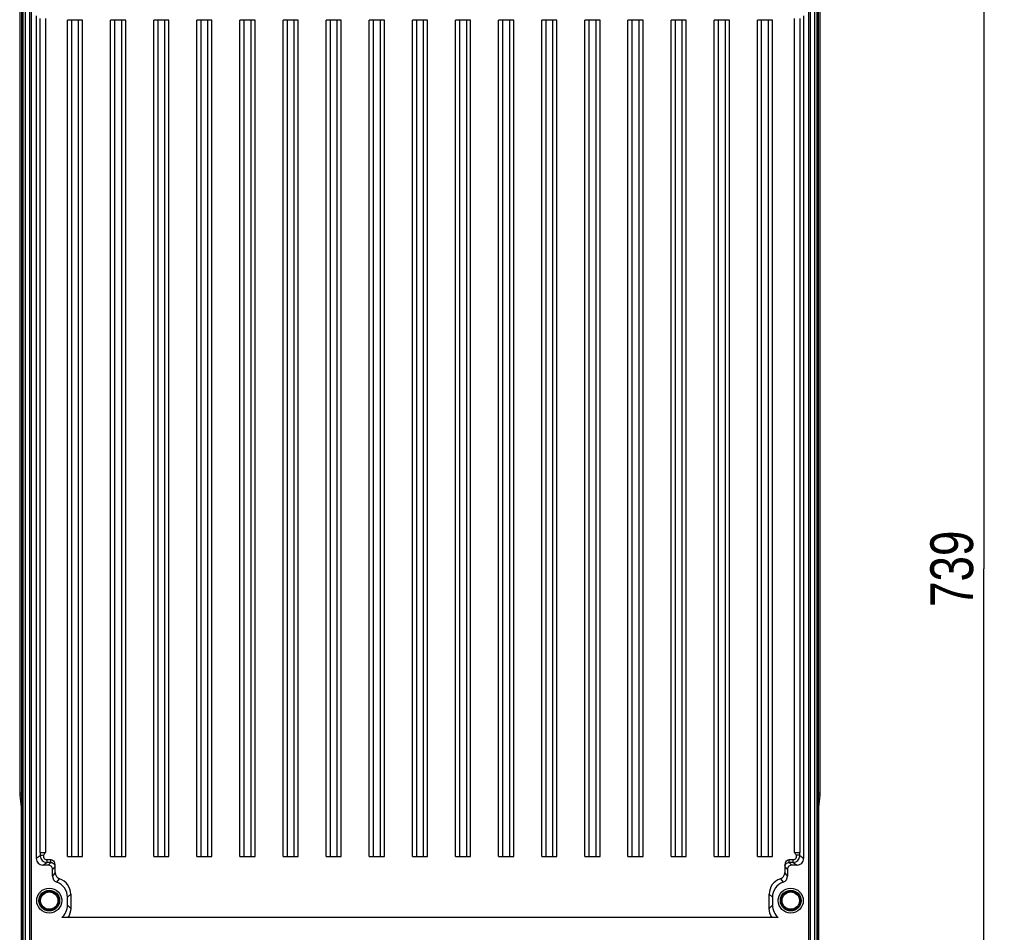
# Model space of a CAD drawing. Header units: inches. Extents: x 0 to 166, y 0 to 117.
# Tile 70 of 80: x 114 to 132, y 50 to 67. Entities that reach past the tile are written whole.
import ezdxf

# ---------------------------------------------------------------- set-up
doc = ezdxf.new("R2010")
doc.units = ezdxf.units.IN
doc.header["$LTSCALE"] = 9.105315
doc.header["$MEASUREMENT"] = 0
doc.layers.get('0').update_dxf_attribs({"linetype": 'CONTINUOUS'})
doc.styles.get("Standard").update_dxf_attribs({"font": 'txt', "width": 0.8})
doc.dimstyles.new('DIMSTYLE_1', dxfattribs={"dimtxt": 0.78125, "dimasz": 0.7, "dimexe": 0.18, "dimexo": 0.0625, "dimgap": 0.09, "dimtad": 1, "dimdec": 0, "dimzin": 4, "dimdsep": 46, "dimtxsty": 'STANDARD', "dimblk": '_FILLED', "dimblk1": '_FILLED', "dimblk2": '_FILLED', "dimcen": 0.09, "dimadec": 0, "dimazin": 0, "dimtfac": 1, "dimtdec": 0, "dimtofl": 0, "dimtmove": 0, "dimatfit": 3, "dimldrblk": '_FILLED', "dimfxl": 1, "dimtolj": 1, "dimtzin": 4, "dimarcsym": 0})

# ---------------------------------------------------------------- blocks, each defined once
blk = doc.blocks.new('_FILLED')
at = {"color": 0, "linetype": 'BYBLOCK'}
blk.add_solid([(0, 0), (-1, 0.143), (-1, -0.143)], dxfattribs=at)
blk = doc.blocks.new('*D8')
at = {"color": 7, "linetype": 'CONTINUOUS'}
for p, q in [((130.119, 71.203), (131.834, 71.203)), ((131.459, 71.203), (131.459, 56.658)), ((131.459, 42.113), (131.459, 56.658)), ((130.12, 42.113), (131.834, 42.113))]:
    blk.add_line(p, q, dxfattribs=at)
at = {"color": 7, "linetype": 'CONTINUOUS', "xscale": 0.7, "yscale": 0.7, "zscale": 0.7}
for p, rotation in [((131.459, 71.203), 90), ((131.459, 42.113), 270)]:
    blk.add_blockref('_FILLED', p, dxfattribs=dict(at, rotation=rotation))
at = {"color": 7, "linetype": 'CONTINUOUS', "insert": (130.483, 56.658), "char_height": 0.7812, "width": 1.875, "attachment_point": 2, "rotation": 90, "line_spacing_factor": 0.9}
blk.add_mtext('739', dxfattribs=at)

msp = doc.modelspace()

# ---------------------------------------------------------------- linework, layer by layer
at = {"color": 7, "linetype": 'CONTINUOUS'}
for p, q in [((113.853, 71.66), (113.853, 52.566)), ((128.474, 52.566), (128.474, 71.66)), ((114.035, 44.507), (114.035, 69.915)), ((114.065, 69.908), (114.065, 44.514)), ((128.262, 44.514), (128.262, 69.908)), ((128.291, 69.915), (128.291, 44.507)), ((113.892, 43.04), (113.892, 69.729)), ((113.916, 43.04), (113.916, 69.729)), ((113.952, 69.729), (113.952, 43.04)), ((128.375, 43.04), (128.375, 69.729)), ((128.41, 69.729), (128.41, 43.04)), ((128.434, 69.729), (128.434, 43.04)), ((114.156, 66.758), (114.156, 51.365)), ((128.17, 66.758), (128.17, 51.365)), ((114.228, 51.478), (114.228, 66.711)), ((114.326, 66.711), (114.326, 51.478)), ((114.726, 51.404), (114.726, 66.68)), ((115.002, 66.68), (114.726, 66.68)), ((114.805, 51.404), (114.805, 66.68)), ((114.923, 66.68), (114.923, 51.404)), ((115.002, 51.404), (115.002, 66.68)), ((115.514, 51.404), (115.514, 66.68)), ((115.789, 66.68), (115.514, 66.68)), ((115.592, 51.404), (115.592, 66.68)), ((115.71, 66.68), (115.71, 51.404)), ((115.789, 51.404), (115.789, 66.68)), ((116.301, 51.404), (116.301, 66.68)), ((116.375, 66.68), (116.301, 66.68)), ((116.38, 51.404), (116.38, 66.68)), ((116.577, 66.68), (116.38, 66.68)), ((116.498, 66.68), (116.498, 51.404)), ((116.577, 51.404), (116.577, 66.68)), ((117.088, 51.404), (117.088, 66.68)), ((117.364, 66.68), (117.088, 66.68)), ((117.167, 51.404), (117.167, 66.68)), ((117.285, 66.68), (117.285, 51.404)), ((117.364, 51.404), (117.364, 66.68)), ((117.876, 51.404), (117.876, 66.68)), ((118.151, 66.68), (117.876, 66.68)), ((117.955, 51.404), (117.955, 66.68)), ((118.073, 66.68), (118.073, 51.404)), ((118.151, 51.404), (118.151, 66.68)), ((118.663, 51.404), (118.663, 66.68)), ((118.939, 66.68), (118.663, 66.68)), ((118.742, 51.404), (118.742, 66.68)), ((118.86, 66.68), (118.86, 51.404)), ((118.939, 51.404), (118.939, 66.68)), ((119.451, 51.404), (119.451, 66.68)), ((119.726, 66.68), (119.451, 66.68)), ((119.529, 51.404), (119.529, 66.68)), ((119.647, 66.68), (119.647, 51.404)), ((119.726, 51.404), (119.726, 66.68)), ((120.238, 51.404), (120.238, 66.68)), ((120.514, 66.68), (120.238, 66.68)), ((120.317, 51.404), (120.317, 66.68)), ((120.435, 66.68), (120.435, 51.404)), ((120.514, 51.404), (120.514, 66.68)), ((121.025, 51.404), (121.025, 66.68)), ((121.301, 66.68), (121.025, 66.68)), ((121.104, 51.404), (121.104, 66.68)), ((121.222, 66.68), (121.222, 51.404)), ((121.301, 51.404), (121.301, 66.68)), ((121.813, 51.404), (121.813, 66.68)), ((122.088, 66.68), (121.813, 66.68)), ((121.892, 51.404), (121.892, 66.68)), ((122.01, 66.68), (122.01, 51.404)), ((122.088, 51.404), (122.088, 66.68)), ((122.6, 51.404), (122.6, 66.68)), ((122.876, 66.68), (122.6, 66.68)), ((122.679, 51.404), (122.679, 66.68)), ((122.797, 66.68), (122.797, 51.404)), ((122.876, 51.404), (122.876, 66.68)), ((123.388, 51.404), (123.388, 66.68)), ((123.663, 66.68), (123.388, 66.68)), ((123.466, 51.404), (123.466, 66.68)), ((123.584, 66.68), (123.584, 51.404)), ((123.663, 51.404), (123.663, 66.68)), ((124.175, 51.404), (124.175, 66.68)), ((124.451, 66.68), (124.175, 66.68)), ((124.254, 51.404), (124.254, 66.68)), ((124.372, 66.68), (124.372, 51.404)), ((124.451, 51.404), (124.451, 66.68)), ((124.962, 51.404), (124.962, 66.68)), ((125.238, 66.68), (124.962, 66.68)), ((125.041, 51.404), (125.041, 66.68)), ((125.159, 66.68), (125.159, 51.404)), ((125.238, 51.404), (125.238, 66.68)), ((125.75, 51.404), (125.75, 66.68)), ((125.947, 66.68), (125.75, 66.68)), ((125.829, 51.404), (125.829, 66.68)), ((125.947, 66.68), (125.947, 51.404)), ((126.025, 66.68), (125.952, 66.68)), ((126.025, 51.404), (126.025, 66.68)), ((126.537, 51.404), (126.537, 66.68)), ((126.813, 66.68), (126.537, 66.68)), ((126.616, 51.404), (126.616, 66.68)), ((126.734, 66.68), (126.734, 51.404)), ((126.813, 51.404), (126.813, 66.68)), ((127.325, 51.404), (127.325, 66.68)), ((127.6, 66.68), (127.325, 66.68)), ((127.403, 51.404), (127.403, 66.68)), ((127.521, 66.68), (127.521, 51.404)), ((127.6, 51.404), (127.6, 66.68)), ((128, 51.478), (128, 66.711)), ((128.099, 66.711), (128.099, 51.478)), ((113.853, 52.566), (113.89, 52.566)), ((113.855, 52.524), (113.88, 52.302)), ((113.89, 52.524), (113.855, 52.524)), ((128.437, 52.566), (128.474, 52.566)), ((128.472, 52.524), (128.437, 52.524)), ((128.446, 52.302), (128.472, 52.524)), ((113.88, 52.399), (113.88, 42.638)), ((113.88, 52.399), (113.89, 52.397)), ((128.437, 52.397), (128.446, 52.399)), ((128.446, 42.638), (128.446, 52.399)), ((114.228, 51.478), (114.326, 51.478)), ((128, 51.478), (128.099, 51.478)), ((114.228, 51.412), (114.156, 51.365)), ((114.274, 51.247), (114.346, 51.294)), ((114.346, 51.345), (114.346, 51.294)), ((114.346, 51.345), (114.42, 51.345)), ((114.42, 51.294), (114.346, 51.294)), ((114.42, 51.294), (114.372, 51.247)), ((114.42, 51.294), (114.42, 51.345)), ((114.726, 51.404), (115.002, 51.404)), ((115.514, 51.404), (115.789, 51.404)), ((116.301, 51.404), (116.577, 51.404)), ((117.088, 51.404), (117.364, 51.404)), ((117.876, 51.404), (118.151, 51.404)), ((118.663, 51.404), (118.939, 51.404)), ((119.451, 51.404), (119.726, 51.404)), ((120.238, 51.404), (120.514, 51.404)), ((121.025, 51.404), (121.301, 51.404)), ((121.813, 51.404), (122.088, 51.404)), ((122.6, 51.404), (122.876, 51.404)), ((123.388, 51.404), (123.663, 51.404)), ((124.175, 51.404), (124.451, 51.404)), ((124.962, 51.404), (125.238, 51.404)), ((125.75, 51.404), (126.025, 51.404)), ((126.537, 51.404), (126.813, 51.404)), ((127.325, 51.404), (127.6, 51.404)), ((127.907, 51.345), (127.98, 51.345)), ((127.907, 51.294), (127.907, 51.345)), ((127.98, 51.294), (127.907, 51.294)), ((127.954, 51.247), (127.907, 51.294)), ((127.98, 51.294), (127.98, 51.345)), ((127.98, 51.294), (128.052, 51.247)), ((128.17, 51.365), (128.099, 51.412)), ((114.372, 51.247), (114.274, 51.247)), ((114.451, 51.168), (114.5, 51.217)), ((114.451, 51.046), (114.451, 51.168)), ((114.5, 51.108), (114.451, 51.046)), ((114.5, 51.108), (114.5, 51.217)), ((127.827, 51.217), (127.876, 51.168)), ((127.827, 51.217), (127.827, 51.108)), ((127.876, 51.046), (127.827, 51.108)), ((127.876, 51.168), (127.876, 51.046)), ((128.052, 51.247), (127.954, 51.247)), ((114.529, 50.935), (114.581, 50.996)), ((127.745, 50.996), (127.797, 50.935)), ((114.726, 50.657), (114.785, 50.715)), ((114.785, 50.715), (114.785, 50.454)), ((127.541, 50.715), (127.6, 50.657)), ((127.541, 50.454), (127.541, 50.715)), ((114.726, 50.513), (114.726, 50.657)), ((127.6, 50.657), (127.6, 50.513)), ((114.785, 50.454), (114.726, 50.513)), ((127.6, 50.513), (127.541, 50.454)), ((127.706, 50.287), (114.621, 50.287))]:
    msp.add_line(p, q, dxfattribs=at)
for points in [[(113.89, 52.416), (113.889, 52.416), (113.886, 52.414), (113.884, 52.411), (113.882, 52.407), (113.881, 52.404), (113.88, 52.4), (113.88, 52.399)], [(128.446, 52.399), (128.446, 52.4), (128.445, 52.404), (128.444, 52.408), (128.442, 52.411), (128.44, 52.414), (128.437, 52.416), (128.437, 52.416)]]:
    msp.add_lwpolyline(points, dxfattribs=at)
for centre, radius in [((114.392, 50.597), 0.228), ((114.392, 50.597), 0.189), ((114.392, 50.597), 0.179), ((114.392, 50.597), 0.159), ((127.935, 50.597), 0.228), ((127.935, 50.597), 0.189), ((127.935, 50.597), 0.179), ((127.935, 50.597), 0.159)]:
    msp.add_circle(centre, radius, dxfattribs=at)
for centre, radius, start, end in [((125.221, 51.477), 10.994, 179.9978, 180.338), ((117.59, 51.476), 10.509, 359.6541, 0.01), ((114.274, 51.365), 0.118, 180.0011, 270.0133), ((114.346, 51.413), 0.118, 180.1174, 269.9845), ((127.91, 51.211), 0.0848, 149.8521, 163.0834), ((127.98, 51.413), 0.118, 270.0157, 359.8824), ((128.052, 51.365), 0.118, 269.9868, 359.9988), ((114.372, 51.168), 0.0787, 359.9956, 90.004), ((114.421, 51.217), 0.079, 0.0254, 13.7994), ((114.618, 51.108), 0.118, 179.9817, 251.9883), ((127.709, 51.108), 0.118, 288.0124, 0.0161), ((127.906, 51.217), 0.079, 166.1986, 179.9742), ((127.954, 51.168), 0.0787, 89.996, 180.0044), ((114.569, 51.046), 0.118, 179.9847, 250.5479), ((114.431, 50.657), 0.295, 359.9955, 70.542), ((114.49, 50.715), 0.295, 359.9963, 71.98), ((127.836, 50.715), 0.295, 108.0198, 180.0041), ((127.895, 50.657), 0.295, 109.4582, 180.004), ((127.758, 51.046), 0.118, 289.4516, 0.0175)]:
    msp.add_arc(centre, radius, start, end, dxfattribs=at)
msp.add_ellipse((128.467, 52.566), major_axis=(0, 0.0591), ratio=0.115704, start_param=-2.356194, end_param=-1.570796, dxfattribs=at)
for points in [[(113.853, 52.566), (113.853, 52.552), (113.853, 52.538), (113.855, 52.524)], [(114.326, 51.478), (114.315, 51.463), (114.305, 51.448), (114.295, 51.433)], [(128.031, 51.433), (128.021, 51.448), (128.011, 51.463), (128, 51.478)], [(114.621, 50.287), (114.684, 50.34), (114.726, 50.43), (114.726, 50.513)], [(114.785, 50.454), (114.785, 50.396), (114.766, 50.335), (114.733, 50.287)], [(127.593, 50.287), (127.56, 50.335), (127.541, 50.396), (127.541, 50.454)], [(127.6, 50.513), (127.6, 50.43), (127.642, 50.34), (127.706, 50.287)]]:
    msp.add_open_spline(points, degree=3, dxfattribs=at)
for points, knots in [([(114.228, 51.412), (114.229, 51.42), (114.259, 51.428), (114.279, 51.431), (114.295, 51.433)], [0, 0, 0, 0, 0.320859, 1, 1, 1, 1]), ([(114.295, 51.433), (114.284, 51.416), (114.283, 51.367), (114.326, 51.345), (114.346, 51.345)], [0, 0, 0, 0, 0.497913, 1, 1, 1, 1]), ([(127.98, 51.345), (128, 51.345), (128.043, 51.367), (128.042, 51.416), (128.031, 51.433)], [0, 0, 0, 0, 0.502155, 1, 1, 1, 1]), ([(128.099, 51.412), (128.098, 51.42), (128.067, 51.428), (128.047, 51.431), (128.031, 51.433)], [0, 0, 0, 0, 0.320854, 1, 1, 1, 1]), ([(114.42, 51.345), (114.443, 51.345), (114.493, 51.311), (114.492, 51.26), (114.497, 51.236)], [0, 0, 0, 0, 0.487966, 1, 1, 1, 1]), ([(114.42, 51.294), (114.431, 51.294), (114.465, 51.287), (114.491, 51.257), (114.497, 51.236)], [0, 0, 0, 0, 0.341853, 1, 1, 1, 1]), ([(127.829, 51.236), (127.835, 51.26), (127.834, 51.311), (127.883, 51.345), (127.907, 51.345)], [0, 0, 0, 0, 0.512043, 1, 1, 1, 1]), ([(127.837, 51.254), (127.839, 51.258), (127.855, 51.281), (127.885, 51.294), (127.907, 51.294)], [0, 0, 0, 0, 0.194196, 1, 1, 1, 1])]:
    msp.add_open_spline(points, degree=3, knots=knots, dxfattribs=at)

# ---------------------------------------------------------------- dimensions: what is measured, and where the dimension line sits
dim = msp.add_linear_dim(base=(131.459, 42.113), p1=(130.119, 71.203), p2=(130.12, 42.113), angle=270, dimstyle='DIMSTYLE_1', dxfattribs=at)
dim.commit()
dim.dimension.update_dxf_attribs({"geometry": '*D8', "text_midpoint": (131.294, 55.82), "dimtype": 160})

doc.saveas('drawing.dxf')
